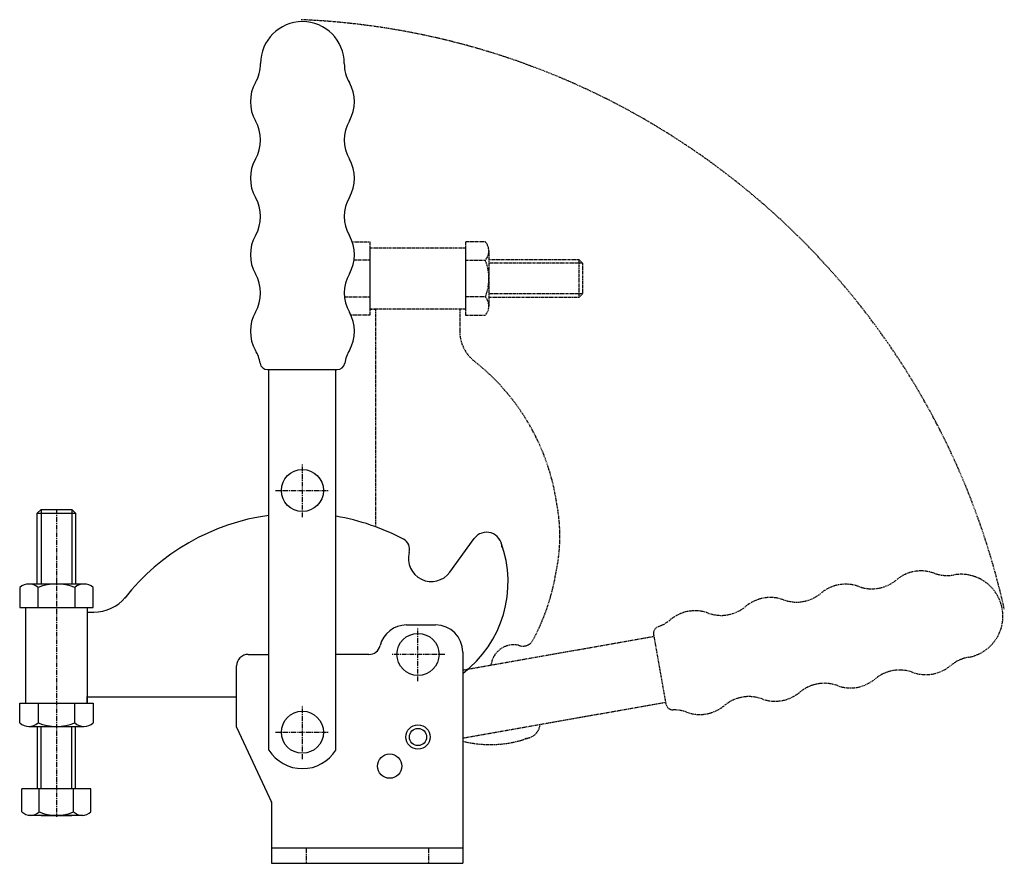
# Model space of a CAD drawing. Extents: x 185 to 443, y 200 to 421.
import ezdxf

# ---------------------------------------------------------------- set-up
doc = ezdxf.new("R2010")
doc.units = 0
doc.linetypes.add('CENTER', pattern=[2, 1.25, -0.25, 0.25, -0.25])
doc.linetypes.add('HIDDEN', pattern=[0.375, 0.25, -0.125])
doc.layers.get('0').update_dxf_attribs({"linetype": 'CONTINUOUS'})
doc.layers.add('BRAUER-1', color=1, linetype='CENTER')
doc.layers.add('BRAUER-5', color=4, linetype='HIDDEN')

# ---------------------------------------------------------------- blocks, each defined once
blk = doc.blocks.new('CV350S_SP')
for p, q in [((-5, 24.599472), (-4, 25.599472)), ((-4.999964, 6.125), (-5, 24.599472)), ((-5, 24.599472), (5, 24.599472)), ((-4, 25.599472), (4, 25.599472)), ((-4, 25.599472), (-3.999964, 6.125)), ((4, 25.599472), (5, 24.599472)), ((4, 25.599472), (4.000036, 6.125)), ((5, 24.599472), (5.000036, 6.125)), ((-9.599964, 5.20625), (-9.599964, 0)), ((-7.199964, 6.125), (7.200036, 6.125)), ((-4.799964, 0), (-4.799964, 5.20625)), ((4.800036, 5.20625), (4.800036, 0)), ((9.600036, 0), (9.600036, 5.20625)), ((-9.599964, 0), (9.600036, 0)), ((-7.999964, -0.00024), (8.000036, 0.00024)), ((8.000036, 0.00024), (8.000786, -24.99976)), ((-7.999214, -25.00024), (-7.999964, -0.00024)), ((-9.6, -30.206778), (-9.6, -25.000528)), ((-9.6, -25.000528), (9.6, -25.000528)), ((-7.999214, -25.00024), (8.000786, -24.99976)), ((-4.8, -25.000528), (-4.8, -30.206778)), ((4.8, -30.206778), (4.8, -25.000528)), ((8.000786, -24.99976), (8.000786, -23.49976)), ((9.6, -25.000528), (9.6, -30.206778)), ((-7.2, -31.125528), (7.2, -31.125528)), ((-5, -31.125528), (-4.999999, -47.400528)), ((-3.999999, -47.400528), (-4, -31.125528)), ((4.000001, -47.400528), (4, -31.125528)), ((5.000001, -47.400528), (5, -31.125528)), ((9.000001, -47.400528), (-8.999999, -47.400528)), ((-8.999999, -53.400528), (-8.999999, -47.400528)), ((-4.499999, -53.400528), (-4.499999, -47.400528)), ((4.500001, -53.400528), (4.500001, -47.400528)), ((9.000001, -53.400528), (9.000001, -47.400528)), ((7.000001, -54.400528), (-7.25, -54.400528)), ((-3.999999, -54.400528), (4.000001, -54.400528))]:
    blk.add_line(p, q)
for centre, radius, start, end in [((-7.199964, 2.45), 3.654711, 48.952337, 131.047663), ((0, -6.891153), 13.014869, 68.357696, 111.64201), ((7.200036, 2.45), 3.654711, 48.952337, 131.047663), ((-7.2, -27.450528), 3.654711, 228.952337, 311.047674), ((0, -18.109903), 13.014391, 248.356986, 291.643025), ((7.2, -27.450528), 3.654711, 228.952337, 311.047674), ((-6.749999, -51.369278), 3.03125, 222.075022, 317.924978), ((0.000001, -43.775528), 10.625, 244.942385, 295.057615), ((6.750001, -51.369278), 3.03125, 222.075022, 317.924978)]:
    blk.add_arc(centre, radius, start, end)
at = {"layer": 'BRAUER-1'}
blk.add_line((0, 25.599472), (0, -54.754416), dxfattribs=at)

msp = doc.modelspace()

# ---------------------------------------------------------------- linework, layer by layer
for p, q in [((249.949989, 329.067847), (268.149986, 329.067847)), ((250.3, 229.616078), (250.299988, 329.067846)), ((267.8, 229.616079), (267.799988, 329.067846)), ((297.601888, 276.118327), (303.956665, 284.880999)), ((202.74741, 265.664703), (204.503958, 265.66567)), ((286.249999, 262.3), (293.849999, 262.3)), ((300.949999, 255.2), (300.95, 199.999999)), ((244.849999, 254.6), (250.299999, 254.6)), ((276.439291, 254.6), (267.799999, 254.6)), ((241.849999, 235.549999), (241.849999, 251.599999)), ((202.599999, 243.516262), (241.849999, 243.516263)), ((241.849999, 235.549999), (250.990631, 215.947854)), ((251, 215.905592), (251, 200)), ((300.95, 204), (251, 204)), ((251, 200), (300.95, 200))]:
    msp.add_line(p, q)
for centre, radius in [((259.05001, 297.45), 5.499989), ((289.249999, 254.6), 5.5), ((259.05, 234.25), 5.5), ((289.25, 233), 3.175), ((289.25, 233), 2.25), ((281.85, 225.4), 3.175)]:
    msp.add_circle(centre, radius)
for centre, radius, start, end in [((259.05, 409.067849), 10.932151, 0.000001, 180), ((238.117849, 409.06785), 10, 329.999987, 359.999996), ((279.982145, 409.067847), 10, 179.99999, 210), ((255.438355, 399.067846), 10, 149.999987, 209.999976), ((262.661637, 399.067847), 10, 330.00001, 30), ((238.117844, 389.06785), 10, 329.999987, 29.999996), ((279.982145, 389.067847), 10, 149.999991, 210), ((255.43835, 379.067846), 10, 149.999987, 209.999976), ((262.661637, 379.067847), 10, 330.00001, 30), ((238.117839, 369.06785), 10, 329.999987, 29.999996), ((279.982145, 369.067847), 10, 149.999991, 210), ((255.438345, 359.067846), 10, 149.999987, 209.999976), ((262.661637, 359.067847), 10, 330.00001, 30), ((238.117834, 349.06785), 10, 329.999987, 29.999996), ((279.982145, 349.067847), 10, 149.999991, 210), ((255.43834, 339.067846), 10, 149.999987, 209.999976), ((262.661637, 339.067847), 10, 330.00001, 30), ((238.11783, 329.06785), 9.999999, 9.594054, 29.999996), ((279.982146, 329.067847), 10, 149.999991, 170.40593), ((249.949989, 331.067847), 2, 189.594047, 270), ((268.149986, 331.067847), 2, 270, 350.405933), ((258.229596, 233.448991), 58.041485, 97.84367, 141.809845), ((258.229596, 233.448991), 58.041486, 62.01655, 80.50282), ((307.194784, 282.532683), 4, 1.050001, 144.050005), ((284.072224, 282.046627), 3, 344.495495, 62.367525), ((282.813897, 273.500952), 29.998246, 307.198057, 20.084069), ((292.744709, 279.6408), 6, 164.495492, 324.050021), ((204.519132, 276.468096), 10.802437, 269.919516, 319.712136), ((286.25, 255.2), 7.1, 90.000008, 166.253666), ((293.849999, 255.2), 7.1, 0.000001, 90), ((276.439291, 257.6), 3, 270, 346.253665), ((244.849999, 251.6), 3, 90.000001, 180.000019), ((259.05, 235.05), 10.3, 211.841081, 328.158911), ((250.9, 215.905592), 0.1, 0.000001, 25.000037)]:
    msp.add_arc(centre, radius, start, end)
at = {"layer": 'BRAUER-1'}
for p, q in [((259.049999, 290.45), (259.049999, 304.45)), ((252.049999, 297.45), (266.049999, 297.45)), ((289.249999, 247.6), (289.249999, 261.6)), ((296.249999, 254.6), (282.249999, 254.6)), ((259.05, 227.25), (259.049999, 241.25)), ((252.05, 234.25), (266.05, 234.25)), ((260, 204), (260, 200)), ((292, 204), (292, 200))]:
    msp.add_line(p, q, dxfattribs=at)
at = {"layer": 'BRAUER-5'}
for p, q in [((272.072042, 362.450786), (276.665493, 362.450786)), ((276.665493, 362.450786), (276.665493, 343.250786)), ((276.665781, 360.85), (301.665781, 360.85075)), ((276.665781, 360.85), (276.666261, 344.85)), ((301.665781, 360.85075), (301.666261, 344.85075)), ((306.872271, 362.45075), (301.666021, 362.45075)), ((301.666021, 362.45075), (301.666021, 343.25075)), ((307.791021, 360.05075), (307.791021, 345.65075)), ((307.791021, 357.85075), (331.265493, 357.850786)), ((331.265493, 357.850786), (332.265493, 356.850786)), ((331.265493, 357.850786), (331.265493, 347.850786)), ((276.665493, 357.650786), (272.560724, 357.650786)), ((301.666021, 357.65075), (306.872271, 357.65075)), ((332.265493, 356.850786), (307.791021, 356.85075)), ((332.265493, 356.850786), (332.265493, 348.850786)), ((270.034, 348.050786), (276.665493, 348.050786)), ((306.872271, 348.05075), (301.666021, 348.05075)), ((332.265493, 348.850786), (307.791021, 348.85075)), ((331.265493, 347.850786), (307.791021, 347.85075)), ((332.265493, 348.850786), (331.265493, 347.850786)), ((276.665493, 343.250786), (271.744754, 343.250786)), ((301.666261, 344.85075), (276.666261, 344.85)), ((276.666261, 344.85), (278.166261, 344.85)), ((278.166261, 344.85), (278.166262, 287.959021)), ((300.166261, 344.85075), (300.167228, 339.094202)), ((301.666021, 343.25075), (306.872271, 343.25075)), ((300.949999, 250.523083), (350.907927, 259.332015)), ((350.847152, 259.676696), (354.007548, 241.753198)), ((300.949999, 232.753118), (353.946771, 242.097879))]:
    msp.add_line(p, q, dxfattribs=at)
for centre, radius, start, end in [((250.272203, 223.784004), 196.903566, 12.498536, 87.528503), ((304.116021, 360.05075), 3.654711, 318.952337, 41.047663), ((294.774868, 352.850786), 13.014869, 338.357696, 21.64201), ((304.116021, 345.65075), 3.654711, 318.952337, 41.047663), ((310.167227, 339.098503), 10, 180.024643, 231.809846), ((268.09899, 285.620403), 58.041485, 7.84367, 51.809845), ((281.095103, 285.505271), 45.250098, 347.930562, 10.235983), ((268.09899, 285.620403), 58.041486, 332.01655, 350.50282), ((420.736738, 266.427083), 10, 69.999987, 129.999976), ((427.577145, 285.220934), 10, 249.999987, 279.999996), ((431.211974, 264.60679), 10.932151, 280.000001, 100), ((401.040582, 262.954125), 10, 69.999987, 129.999976), ((407.88099, 281.747976), 10, 249.999987, 309.999996), ((388.184834, 278.275017), 10, 249.999987, 309.999996), ((381.344426, 259.481166), 10, 69.999987, 129.999976), ((361.64827, 256.008207), 10, 69.999987, 129.999976), ((368.488678, 274.802058), 10, 249.999987, 309.999996), ((348.792522, 271.329099), 9.999999, 289.594054, 309.999996), ((352.816767, 260.023993), 2, 109.594047, 190), ((316.696626, 259.777775), 3, 254.495495, 332.367525), ((314.290799, 251.10529), 6, 74.495492, 173.109671), ((434.846801, 243.992651), 10, 99.99999, 130), ((415.150646, 240.519687), 10, 69.999991, 130), ((421.991049, 259.313539), 10, 250.00001, 310), ((402.294894, 255.840576), 10, 250.00001, 310), ((382.598739, 252.367612), 10, 250.00001, 310), ((395.454491, 237.046723), 10, 69.999991, 130), ((375.758336, 233.57376), 10, 69.999991, 130), ((355.977164, 242.100495), 2, 190, 270.405933), ((356.062181, 230.100795), 10, 69.999991, 90.40593), ((362.902584, 248.894649), 10, 250.00001, 310), ((317.182682, 236.655215), 4, 271.050001, 355.166564), ((308.150951, 261.036102), 29.998246, 256.110759, 290.084069)]:
    msp.add_arc(centre, radius, start, end, dxfattribs=at)

# ---------------------------------------------------------------- block references
msp.add_blockref('CV350S_SP', (194.747374, 266.897944))

doc.saveas('drawing.dxf')
